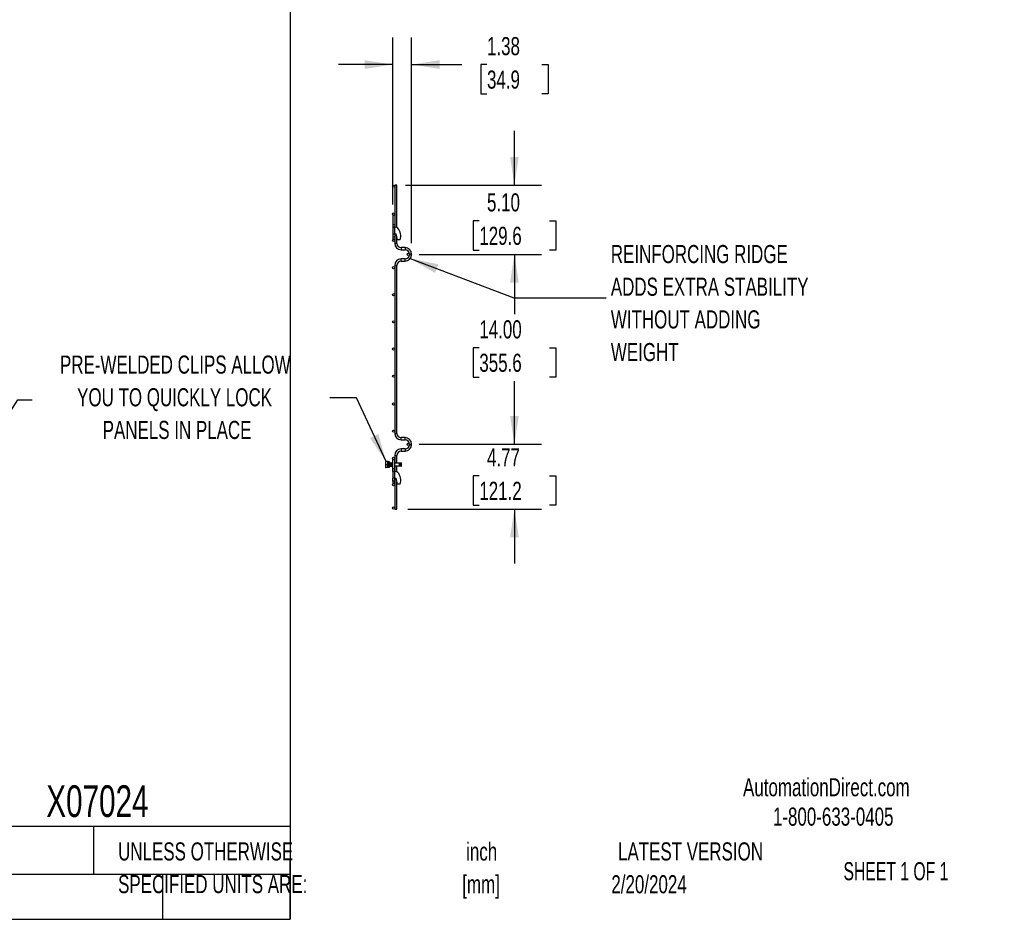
# Model space of a CAD drawing. Header units: inches. Extents: x 0.2 to 10.7, y 0.2 to 8.
# Tile 5 of 24: x 6.1 to 10.7, y 0.2 to 4.3. Entities that reach past the tile are written whole.
import ezdxf

# ---------------------------------------------------------------- set-up
doc = ezdxf.new("R2010")
doc.units = ezdxf.units.IN
doc.header["$MEASUREMENT"] = 0
doc.layers.add('DIMENSIONS', color=140, linetype='Continuous', lineweight=25)
doc.layers.add('TEXT', color=140, linetype='Continuous', lineweight=25)
doc.styles.add('SLDTEXTSTYLE0', font='TXT', dxfattribs={"width": 0.7})
doc.styles.add('SLDTEXTSTYLE1', font='TXT', dxfattribs={"width": 0.65})
doc.dimstyles.new('SLDDIMSTYLE1', dxfattribs={"dimtxt": 0.084961, "dimasz": 0.13, "dimexe": 0, "dimexo": 0.0625, "dimgap": 0.02124, "dimtad": 0, "dimtih": 1, "dimtoh": 1, "dimlfac": 16, "dimrnd": 1e-09, "dimzin": 12, "dimdsep": 46, "dimtxsty": 'SLDTEXTSTYLE0', "dimsah": 1, "dimcen": 0.09, "dimadec": 0, "dimazin": 3, "dimtfac": 1, "dimtmove": 0, "dimatfit": 0, "dimfxl": 0, "dimfrac": 2, "dimtolj": 1, "dimtzin": 12, "dimarcsym": 0})
doc.dimstyles.new('SLDDIMSTYLE2', dxfattribs={"dimtxt": 0.18, "dimasz": 0.13, "dimexe": 0, "dimexo": 0.0625, "dimgap": 0, "dimtad": 0, "dimtih": 1, "dimtoh": 1, "dimdec": 0, "dimrnd": 1e-09, "dimzin": 0, "dimdsep": 46, "dimtxsty": 'Standard', "dimsah": 1, "dimcen": 0.09, "dimadec": 0, "dimazin": 0, "dimtfac": 0.13, "dimtdec": 0, "dimtofl": 0, "dimtmove": 0, "dimatfit": 3, "dimfxl": 0, "dimfrac": 2, "dimtolj": 1, "dimtzin": 0, "dimarcsym": 0})
doc.dimstyles.new('SLDDIMSTYLE3', dxfattribs={"dimtxt": 0.084961, "dimasz": 0.13, "dimexe": 0, "dimexo": 0.0625, "dimgap": 0.02124, "dimtad": 0, "dimtih": 1, "dimtoh": 1, "dimlfac": 16, "dimrnd": 1e-09, "dimzin": 4, "dimdsep": 46, "dimtxsty": 'SLDTEXTSTYLE0', "dimsah": 1, "dimcen": 0.09, "dimadec": 0, "dimazin": 1, "dimtfac": 1, "dimtmove": 0, "dimatfit": 0, "dimfxl": 0, "dimfrac": 2, "dimtolj": 1, "dimtzin": 12, "dimarcsym": 0})
doc.dimstyles.new('SLDDIMSTYLE4', dxfattribs={"dimtxt": 0.084961, "dimasz": 0.13, "dimexe": 0, "dimexo": 0.0625, "dimgap": 0.02124, "dimtad": 0, "dimtih": 1, "dimtoh": 1, "dimlfac": 16, "dimrnd": 1e-09, "dimzin": 4, "dimdsep": 46, "dimtxsty": 'SLDTEXTSTYLE0', "dimsah": 1, "dimcen": 0.09, "dimadec": 0, "dimazin": 1, "dimtfac": 1, "dimtofl": 0, "dimtmove": 0, "dimatfit": 3, "dimfxl": 0, "dimfrac": 2, "dimtolj": 1, "dimtzin": 12, "dimarcsym": 0})

# ---------------------------------------------------------------- blocks, each defined once
blk = doc.blocks.new('SW_NOTE_0')
at = {"layer": 'DIMENSIONS', "color": 0, "char_height": 0.5, "attachment_point": 2, "style": 'SLDTEXTSTYLE0'}
for s, insert in [('PRE-WELDED CLIPS ALLOW', (4.508, 0.645)), ('YOU TO QUICKLY LOCK', (4.487, -0.258)), ('PANELS IN PLACE', (4.557, -1.161))]:
    blk.add_mtext(s, dxfattribs=dict(at, insert=insert))
blk = doc.blocks.new('PRE-WELDED')
at = {"layer": 'DIMENSIONS', "color": 140}
blk.add_blockref('SW_NOTE_0', (-0.265, 0.85), dxfattribs=at)
blk = doc.blocks.new('_D_5')
at = {"layer": 'DIMENSIONS'}
for p, q in [((7.8638, 3.4644), (7.8638, 4.2337)), ((7.9497, 3.2859), (7.9497, 4.2337)), ((7.8638, 4.1087), (7.6138, 4.1087)), ((7.9497, 4.1087), (8.1821, 4.1087)), ((8.2972, 4.1087), (8.2687, 4.1087)), ((8.2687, 4.1087), (8.2687, 3.9737)), ((8.5497, 4.1087), (8.5782, 4.1087)), ((8.5782, 4.1087), (8.5782, 3.9737)), ((8.2687, 3.9737), (8.2972, 3.9737)), ((8.5782, 3.9737), (8.5497, 3.9737))]:
    blk.add_line(p, q, dxfattribs=at)
for points in [[(7.8638, 4.1087), (7.7338, 4.1287), (7.7338, 4.0887)], [(7.9497, 4.1087), (8.0797, 4.0887), (8.0797, 4.1287)]]:
    blk.add_solid(points, dxfattribs=at)
at = {"layer": 'DIMENSIONS', "char_height": 0.08333, "attachment_point": 1, "style": 'SLDTEXTSTYLE0'}
for s, insert in [('1.38', (8.2972, 4.2352)), ('34.9', (8.2972, 4.0811))]:
    blk.add_mtext(s, dxfattribs=dict(at, insert=insert))
blk = doc.blocks.new('_D_6')
at = {"layer": 'DIMENSIONS'}
for p, q in [((8.4235, 3.5534), (8.4235, 3.8034)), ((7.9221, 3.5534), (8.5485, 3.5534)), ((8.2619, 3.3891), (8.2334, 3.3891)), ((8.2334, 3.3891), (8.2334, 3.2541)), ((8.585, 3.3891), (8.6136, 3.3891)), ((8.6136, 3.3891), (8.6136, 3.2541)), ((7.9847, 3.2346), (8.5485, 3.2346)), ((8.2334, 3.2541), (8.2619, 3.2541)), ((8.4235, 3.2346), (8.4235, 2.9846)), ((8.6136, 3.2541), (8.585, 3.2541))]:
    blk.add_line(p, q, dxfattribs=at)
for points in [[(8.4235, 3.5534), (8.4435, 3.6834), (8.4035, 3.6834)], [(8.4235, 3.2346), (8.4035, 3.1046), (8.4435, 3.1046)]]:
    blk.add_solid(points, dxfattribs=at)
at = {"layer": 'DIMENSIONS', "char_height": 0.08333, "attachment_point": 1, "style": 'SLDTEXTSTYLE0'}
for s, insert in [('5.10', (8.2972, 3.5156)), ('129.6', (8.2619, 3.3615))]:
    blk.add_mtext(s, dxfattribs=dict(at, insert=insert))
blk = doc.blocks.new('_D_7')
at = {"layer": 'DIMENSIONS'}
for p, q in [((7.9847, 3.2346), (8.5485, 3.2346)), ((8.4235, 3.2346), (8.4235, 2.9584)), ((8.2619, 2.8044), (8.2334, 2.8044)), ((8.2334, 2.8044), (8.2334, 2.6693)), ((8.585, 2.8044), (8.6136, 2.8044)), ((8.6136, 2.8044), (8.6136, 2.6693)), ((8.2334, 2.6693), (8.2619, 2.6693)), ((8.4235, 2.3596), (8.4235, 2.6503)), ((8.6136, 2.6693), (8.585, 2.6693)), ((7.9847, 2.3596), (8.5485, 2.3596))]:
    blk.add_line(p, q, dxfattribs=at)
for points in [[(8.4235, 3.2346), (8.4035, 3.1046), (8.4435, 3.1046)], [(8.4235, 2.3596), (8.4435, 2.4896), (8.4035, 2.4896)]]:
    blk.add_solid(points, dxfattribs=at)
at = {"layer": 'DIMENSIONS', "char_height": 0.08333, "attachment_point": 1, "style": 'SLDTEXTSTYLE0'}
for s, insert in [('14.00', (8.2619, 2.9308)), ('355.6', (8.2619, 2.7768))]:
    blk.add_mtext(s, dxfattribs=dict(at, insert=insert))
blk = doc.blocks.new('_D_8')
at = {"layer": 'DIMENSIONS'}
for p, q in [((8.4235, 2.3596), (8.4235, 2.6096)), ((7.9847, 2.3596), (8.5485, 2.3596)), ((8.2619, 2.2147), (8.2334, 2.2147)), ((8.2334, 2.2147), (8.2334, 2.0796)), ((8.585, 2.2147), (8.6136, 2.2147)), ((8.6136, 2.2147), (8.6136, 2.0796)), ((7.9321, 2.0613), (8.5485, 2.0613)), ((8.2334, 2.0796), (8.2619, 2.0796)), ((8.4235, 2.0613), (8.4235, 1.8113)), ((8.6136, 2.0796), (8.585, 2.0796))]:
    blk.add_line(p, q, dxfattribs=at)
for points in [[(8.4235, 2.3596), (8.4435, 2.4896), (8.4035, 2.4896)], [(8.4235, 2.0613), (8.4035, 1.9313), (8.4435, 1.9313)]]:
    blk.add_solid(points, dxfattribs=at)
at = {"layer": 'DIMENSIONS', "char_height": 0.08333, "attachment_point": 1, "style": 'SLDTEXTSTYLE0'}
for s, insert in [('4.77', (8.2972, 2.3411)), ('121.2', (8.2619, 2.1871))]:
    blk.add_mtext(s, dxfattribs=dict(at, insert=insert))

msp = doc.modelspace()

# ---------------------------------------------------------------- linework, layer by layer
for p, q in [((7.87214, 3.55344), (7.87214, 3.41438)), ((7.88214, 3.55344), (7.87214, 3.55344)), ((7.88214, 3.35842), (7.88214, 3.55344)), ((7.86376, 3.41438), (7.86376, 3.37219)), ((7.86376, 3.41438), (7.87214, 3.41438)), ((7.87214, 3.41438), (7.87214, 3.37219)), ((7.86376, 3.37219), (7.87214, 3.37219)), ((7.86376, 3.37219), (7.86376, 3.35969)), ((7.87214, 3.35969), (7.86376, 3.35969)), ((7.86376, 3.35969), (7.86376, 3.32844)), ((7.87214, 3.37219), (7.87214, 3.35986)), ((7.87214, 3.35969), (7.87595, 3.35969)), ((7.87214, 3.32844), (7.87214, 3.35969)), ((7.86376, 3.32844), (7.87214, 3.32844)), ((7.86376, 3.32844), (7.86376, 3.31482)), ((7.86376, 3.31482), (7.87214, 3.31482)), ((7.86376, 3.31482), (7.86376, 3.30407)), ((7.87214, 3.32844), (7.87907, 3.32844)), ((7.87214, 3.32844), (7.87214, 3.31482)), ((7.87214, 3.31482), (7.87214, 3.30407)), ((7.88563, 3.30107), (7.87907, 3.32844)), ((7.88214, 3.28513), (7.88214, 3.31566)), ((7.86376, 3.30407), (7.87214, 3.30407)), ((7.87214, 3.30407), (7.87214, 3.28513)), ((7.88214, 3.28513), (7.87214, 3.28513)), ((7.89751, 3.30107), (7.88563, 3.30107)), ((7.92017, 3.26548), (7.90179, 3.26548)), ((7.90179, 3.26548), (7.90179, 3.25548)), ((7.92017, 3.26548), (7.92017, 3.25548)), ((7.90179, 3.25548), (7.92017, 3.25548)), ((7.9397, 3.23594), (7.9397, 3.23276)), ((7.9497, 3.23594), (7.9397, 3.23594)), ((7.9497, 3.23276), (7.9397, 3.23276)), ((7.9497, 3.23276), (7.9497, 3.23594)), ((7.87214, 3.18357), (7.87214, 2.41013)), ((7.88214, 3.18357), (7.87214, 3.18357)), ((7.88214, 2.41013), (7.88214, 3.18357)), ((7.92017, 3.21323), (7.90179, 3.21323)), ((7.90179, 3.20323), (7.90179, 3.21323)), ((7.90179, 3.20323), (7.92017, 3.20323)), ((7.92017, 3.20323), (7.92017, 3.21323)), ((7.87214, 2.41013), (7.88214, 2.41013)), ((7.92017, 2.39048), (7.90179, 2.39048)), ((7.90179, 2.38048), (7.90179, 2.39048)), ((7.90179, 2.38048), (7.92017, 2.38048)), ((7.92017, 2.38048), (7.92017, 2.39048)), ((7.9397, 2.36094), (7.9397, 2.35776)), ((7.9397, 2.36094), (7.9497, 2.36094)), ((7.9397, 2.35776), (7.9497, 2.35776)), ((7.9497, 2.35776), (7.9497, 2.36094)), ((7.92017, 2.33823), (7.90179, 2.33823)), ((7.90179, 2.33823), (7.90179, 2.33323)), ((7.90179, 2.33323), (7.90179, 2.32823)), ((7.90179, 2.32823), (7.92017, 2.32823)), ((7.92017, 2.33823), (7.92017, 2.32823)), ((7.83112, 2.27993), (7.83056, 2.27894)), ((7.83056, 2.27894), (7.83056, 2.25357)), ((7.83234, 2.27993), (7.83121, 2.27993)), ((7.84032, 2.27993), (7.83234, 2.27993)), ((7.84032, 2.26626), (7.84032, 2.27993)), ((7.84189, 2.27993), (7.84032, 2.27993)), ((7.84197, 2.27212), (7.84114, 2.27212)), ((7.84189, 2.27212), (7.84189, 2.27993)), ((7.84196, 2.27233), (7.84189, 2.27303)), ((7.84415, 2.27844), (7.84347, 2.27844)), ((7.8479, 2.27844), (7.84415, 2.27844)), ((7.84822, 2.27212), (7.84739, 2.27212)), ((7.84801, 2.27353), (7.84796, 2.27379)), ((7.85135, 2.27212), (7.85051, 2.27212)), ((7.85447, 2.27212), (7.85364, 2.27212)), ((7.8576, 2.27212), (7.85676, 2.27212)), ((7.85903, 2.2736), (7.85889, 2.27384)), ((7.86376, 2.27352), (7.86358, 2.27383)), ((7.86376, 2.24719), (7.86376, 2.28938)), ((7.86376, 2.28938), (7.87157, 2.28938)), ((7.87157, 2.28938), (7.87157, 2.24719)), ((7.89459, 2.27212), (7.87157, 2.27212)), ((7.87214, 2.30857), (7.87214, 2.27212)), ((7.87214, 2.30857), (7.88214, 2.30857)), ((7.88214, 2.27212), (7.88214, 2.30857)), ((7.89459, 2.26626), (7.89459, 2.27212)), ((7.90246, 2.27376), (7.89543, 2.27221)), ((7.89543, 2.27221), (7.89543, 2.26031)), ((7.90275, 2.27246), (7.90246, 2.27376)), ((7.90246, 2.25876), (7.90246, 2.27376)), ((7.90403, 2.27376), (7.90254, 2.27343)), ((7.90275, 2.26626), (7.90275, 2.27246)), ((7.90431, 2.27246), (7.90403, 2.27376)), ((7.90403, 2.25876), (7.90403, 2.27376)), ((7.90431, 2.26626), (7.90431, 2.27246)), ((7.83056, 2.25357), (7.83112, 2.25259)), ((7.83234, 2.26626), (7.84032, 2.26626)), ((7.84032, 2.25259), (7.83234, 2.25259)), ((7.84032, 2.25259), (7.84032, 2.26626)), ((7.84032, 2.2604), (7.84038, 2.2604)), ((7.84189, 2.25259), (7.84032, 2.25259)), ((7.84189, 2.25259), (7.84189, 2.259)), ((7.84267, 2.2604), (7.8435, 2.2604)), ((7.84743, 2.26626), (7.84368, 2.26626)), ((7.84368, 2.26626), (7.84368, 2.26626)), ((7.84368, 2.26626), (7.84743, 2.26626)), ((7.84441, 2.25407), (7.84508, 2.25407)), ((7.84483, 2.25869), (7.84489, 2.25879)), ((7.84508, 2.25407), (7.84883, 2.25407)), ((7.84554, 2.26577), (7.84554, 2.26549)), ((7.84554, 2.26577), (7.84929, 2.26577)), ((7.84929, 2.26549), (7.84554, 2.26549)), ((7.84743, 2.26626), (7.84743, 2.26626)), ((7.84868, 2.25956), (7.8492, 2.25867)), ((7.84892, 2.2604), (7.84975, 2.2604)), ((7.84929, 2.26577), (7.84929, 2.26549)), ((7.85204, 2.2604), (7.85288, 2.2604)), ((7.85517, 2.2604), (7.856, 2.2604)), ((7.85829, 2.2604), (7.8588, 2.2604)), ((7.8588, 2.26409), (7.8588, 2.25998)), ((7.85889, 2.25868), (7.85909, 2.25903)), ((7.86356, 2.25865), (7.86376, 2.259)), ((7.87157, 2.24719), (7.86376, 2.24719)), ((7.86376, 2.23469), (7.86376, 2.24719)), ((7.87214, 2.23469), (7.86376, 2.23469)), ((7.86376, 2.23469), (7.86376, 2.20344)), ((7.87157, 2.2604), (7.89459, 2.2604)), ((7.87157, 2.24719), (7.87157, 2.23469)), ((7.87214, 2.2604), (7.87214, 2.23469)), ((7.87214, 2.23469), (7.87595, 2.23469)), ((7.87214, 2.20344), (7.87214, 2.23469)), ((7.88214, 2.23342), (7.88214, 2.2604)), ((7.89459, 2.2604), (7.89459, 2.26626)), ((7.89543, 2.26031), (7.90246, 2.25876)), ((7.90246, 2.25876), (7.90275, 2.26005)), ((7.90254, 2.25909), (7.90403, 2.25876)), ((7.90275, 2.26005), (7.90275, 2.26626)), ((7.90403, 2.25876), (7.90431, 2.26005)), ((7.90431, 2.26005), (7.90431, 2.26626)), ((7.87214, 2.20344), (7.86376, 2.20344)), ((7.86376, 2.18982), (7.86376, 2.20344)), ((7.87157, 2.18982), (7.86376, 2.18982)), ((7.86376, 2.18982), (7.86376, 2.17907)), ((7.87157, 2.17907), (7.86376, 2.17907)), ((7.87157, 2.20344), (7.87157, 2.18982)), ((7.87157, 2.18982), (7.87157, 2.17907)), ((7.87214, 2.20344), (7.87214, 2.06126)), ((7.87214, 2.20344), (7.87907, 2.20344)), ((7.88563, 2.17607), (7.87907, 2.20344)), ((7.88214, 2.06126), (7.88214, 2.19066)), ((7.89751, 2.17607), (7.88563, 2.17607)), ((7.87214, 2.06126), (7.88214, 2.06126))]:
    msp.add_line(p, q)
for centre in [(7.86714, 3.54844), (7.86714, 3.42032), (7.86714, 3.29844), (7.9347, 3.23458), (7.86714, 3.17344), (7.86714, 3.04844), (7.86714, 2.92344), (7.86714, 2.79844), (7.86714, 2.67344), (7.86714, 2.54532), (7.86714, 2.42032), (7.9347, 2.35958), (7.86714, 2.29532), (7.86714, 2.17344), (7.86714, 2.06626)]:
    msp.add_circle(centre, 0.005)
for centre, radius, start, end in [((7.87595, 3.34407), 0.01563, 45.94832, 90), ((7.84657, 3.31919), 0.05406, 340.41164, 41.90027), ((7.90179, 3.28513), 0.02966, 180, 270), ((7.90179, 3.28513), 0.01966, 180, 270), ((7.92017, 3.23594), 0.02953, 0, 90), ((7.92017, 3.23594), 0.01953, 0, 90), ((7.92017, 3.23276), 0.02953, 270, 0), ((7.92017, 3.23276), 0.01953, 270, 0), ((7.90179, 3.18357), 0.02966, 90, 180), ((7.90179, 3.18357), 0.01966, 90, 180), ((7.90179, 2.41013), 0.02966, 180, 270), ((7.90179, 2.41013), 0.01966, 180, 270), ((7.92017, 2.36094), 0.02953, 0, 90), ((7.92017, 2.36094), 0.01953, 0, 90), ((7.92017, 2.35776), 0.02953, 270, 0), ((7.92017, 2.35776), 0.01953, 270, 0), ((7.90179, 2.30857), 0.02966, 90, 180), ((7.90179, 2.30857), 0.01966, 90, 180), ((7.86501, 2.27185), 0.00625, 101.53696, 162.39155), ((7.89459, 2.27602), 0.00391, 270, 282.41729), ((7.86501, 2.26066), 0.00625, 186.30355, 258.46304), ((7.87595, 2.21907), 0.01562, 45.94832, 90), ((7.84657, 2.19419), 0.05406, 340.41164, 41.90027), ((7.89459, 2.25649), 0.00391, 77.58271, 90)]:
    msp.add_arc(centre, radius, start, end)
for points, knots in [([(7.83234, 2.26626), (7.8316, 2.26849), (7.83113, 2.27076), (7.83112, 2.27366), (7.83115, 2.27424), (7.83126, 2.2754), (7.83135, 2.27597), (7.83167, 2.27768), (7.83197, 2.27881), (7.83234, 2.27993)], [0, 0, 0, 0, 0.5, 0.5, 0.625, 0.625, 0.75, 0.75, 1, 1, 1, 1]), ([(7.84165, 2.25885), (7.8416, 2.25883), (7.84147, 2.25877), (7.84126, 2.26069), (7.84101, 2.26394), (7.84078, 2.26769), (7.84054, 2.27106), (7.8404, 2.27238), (7.84032, 2.27303)], [0, 0, 0, 0, 0.1098005, 0.2943879, 0.4789752, 0.661964, 0.8322435, 1, 1, 1, 1]), ([(7.84143, 2.25885), (7.84138, 2.25883), (7.84126, 2.25877), (7.84104, 2.2607), (7.84079, 2.26393), (7.84056, 2.26777), (7.8404, 2.26987), (7.84032, 2.27089)], [0, 0, 0, 0, 0.1323526, 0.3534497, 0.5745469, 0.7937293, 1, 1, 1, 1]), ([(7.84118, 2.27205), (7.841, 2.27235), (7.84073, 2.27282), (7.84045, 2.27329), (7.84035, 2.27347)], [0, 0, 0, 0, 0.6266845, 1, 1, 1, 1]), ([(7.84117, 2.27204), (7.84123, 2.2719), (7.84134, 2.27162), (7.8415, 2.27041), (7.84167, 2.26877), (7.8418, 2.26728), (7.84192, 2.26578), (7.84205, 2.26427), (7.84223, 2.26251), (7.84239, 2.2612), (7.84254, 2.26046), (7.84263, 2.26047), (7.84267, 2.26047)], [0, 0, 0, 0, 0.1065099, 0.2193295, 0.3321039, 0.4448794, 0.4766071, 0.5893365, 0.7021046, 0.8149222, 0.9276935, 1, 1, 1, 1]), ([(7.84294, 2.27384), (7.84277, 2.27354), (7.84243, 2.27295), (7.84208, 2.27235), (7.84191, 2.27206)], [0, 0, 0, 0, 0.5004388, 1, 1, 1, 1]), ([(7.84232, 2.27277), (7.84229, 2.27283), (7.84215, 2.27306), (7.84202, 2.27329), (7.84191, 2.27347)], [0, 0, 0, 0, 0.243973, 1, 1, 1, 1]), ([(7.84197, 2.27204), (7.84199, 2.27206), (7.84207, 2.27214), (7.84221, 2.27158), (7.84237, 2.27043), (7.84254, 2.26876), (7.84267, 2.26729), (7.84279, 2.26578), (7.84292, 2.26428), (7.8431, 2.26251), (7.84326, 2.26122), (7.84339, 2.26053), (7.84346, 2.26052), (7.84347, 2.26051)], [0, 0, 0, 0, 0.0404934, 0.15317004, 0.26589481, 0.37857432, 0.49125504, 0.52295601, 0.63559064, 0.74826387, 0.86098655, 0.97366299, 1, 1, 1, 1]), ([(7.84371, 2.26733), (7.84363, 2.26845), (7.84347, 2.27079), (7.84324, 2.27316), (7.84306, 2.27419), (7.84296, 2.27376), (7.84294, 2.27368)], [0, 0, 0, 0, 0.2907269, 0.6083216, 0.9286909, 1, 1, 1, 1]), ([(7.84376, 2.26958), (7.84374, 2.2699), (7.84364, 2.27139), (7.84346, 2.27331), (7.84329, 2.27369), (7.84321, 2.27388)], [0, 0, 0, 0, 0.1168366, 0.5564978, 1, 1, 1, 1]), ([(7.84385, 2.27283), (7.84383, 2.27286), (7.84363, 2.2732), (7.84344, 2.27353), (7.84327, 2.27383)], [0, 0, 0, 0, 0.1102655, 1, 1, 1, 1]), ([(7.84415, 2.27844), (7.84413, 2.27844), (7.84411, 2.27837), (7.84407, 2.27806), (7.84405, 2.27783), (7.84399, 2.2769), (7.84395, 2.27598), (7.8439, 2.27432), (7.84388, 2.27371), (7.84384, 2.27238), (7.84382, 2.27167), (7.84376, 2.26943), (7.84372, 2.26781), (7.84368, 2.26626)], [0, 0, 0, 0, 0.125, 0.125, 0.25, 0.25, 0.5, 0.5, 0.625, 0.625, 0.75, 0.75, 1, 1, 1, 1]), ([(7.84743, 2.27205), (7.84725, 2.27235), (7.84691, 2.27294), (7.84656, 2.27353), (7.84639, 2.27383)], [0, 0, 0, 0, 0.4996955, 1, 1, 1, 1]), ([(7.84743, 2.26626), (7.84746, 2.26763), (7.84753, 2.27037), (7.84763, 2.27402), (7.84773, 2.27679), (7.84782, 2.27819), (7.84791, 2.27859), (7.848, 2.27799), (7.8481, 2.27592), (7.84817, 2.27379), (7.84821, 2.27232), (7.84822, 2.27212)], [0, 0, 0, 0, 0.1279649, 0.2559332, 0.3839059, 0.5118744, 0.5958841, 0.72385, 0.8518191, 0.9797913, 1, 1, 1, 1]), ([(7.84743, 2.26626), (7.84746, 2.26706), (7.84752, 2.26873), (7.84762, 2.27104), (7.84772, 2.27288), (7.84782, 2.27387), (7.8479, 2.27418), (7.84799, 2.27378), (7.84807, 2.27303), (7.8481, 2.27225), (7.84811, 2.27212)], [0, 0, 0, 0, 0.134554, 0.2823174, 0.4300972, 0.577863, 0.687878, 0.8224319, 0.9701978, 1, 1, 1, 1]), ([(7.84763, 2.27117), (7.84767, 2.27091), (7.84777, 2.2703), (7.84792, 2.26875), (7.84805, 2.26729), (7.84813, 2.26627), (7.84816, 2.26593), (7.84818, 2.26577)], [0, 0, 0, 0, 0.2181379, 0.5267552, 0.8353758, 0.9222014, 1, 1, 1, 1]), ([(7.8492, 2.27384), (7.84902, 2.27355), (7.84868, 2.27295), (7.84833, 2.27236), (7.84816, 2.27206)], [0, 0, 0, 0, 0.500394, 1, 1, 1, 1]), ([(7.84822, 2.27204), (7.84824, 2.27206), (7.84832, 2.27214), (7.84846, 2.27158), (7.84862, 2.27043), (7.84879, 2.26876), (7.84892, 2.26729), (7.84901, 2.26622), (7.84904, 2.26583), (7.84906, 2.26562)], [0, 0, 0, 0, 0.0723261, 0.2735802, 0.4749202, 0.6761794, 0.8774408, 0.9340626, 1, 1, 1, 1]), ([(7.85081, 2.25863), (7.85072, 2.25881), (7.85056, 2.25917), (7.85032, 2.26187), (7.85007, 2.26547), (7.84983, 2.26931), (7.84959, 2.27232), (7.84939, 2.27391), (7.84928, 2.27372), (7.84925, 2.27367)], [0, 0, 0, 0, 0.156768, 0.3121783, 0.4696929, 0.6255603, 0.7814276, 0.9389423, 1, 1, 1, 1]), ([(7.85108, 2.25883), (7.85106, 2.25875), (7.85096, 2.25833), (7.85078, 2.25935), (7.85054, 2.26182), (7.85029, 2.26548), (7.85005, 2.26931), (7.84981, 2.27232), (7.8496, 2.27391), (7.84949, 2.27372), (7.84946, 2.27367)], [0, 0, 0, 0, 0.0329949, 0.1845007, 0.3346944, 0.4869218, 0.6375572, 0.7881926, 0.94042, 1, 1, 1, 1]), ([(7.85055, 2.27206), (7.85037, 2.27236), (7.85003, 2.27295), (7.84968, 2.27354), (7.84951, 2.27384)], [0, 0, 0, 0, 0.4996675, 1, 1, 1, 1]), ([(7.85076, 2.27384), (7.85059, 2.27355), (7.85038, 2.27319), (7.85017, 2.27283), (7.85013, 2.27277)], [0, 0, 0, 0, 0.8305451, 1, 1, 1, 1]), ([(7.85054, 2.27206), (7.8506, 2.27192), (7.85071, 2.27163), (7.85088, 2.27041), (7.85104, 2.26877), (7.85118, 2.26728), (7.8513, 2.26578), (7.85143, 2.26427), (7.8516, 2.26251), (7.85176, 2.2612), (7.85192, 2.26046), (7.85201, 2.26047), (7.85204, 2.26047)], [0, 0, 0, 0, 0.1097611, 0.2221702, 0.3345342, 0.4468994, 0.4785116, 0.5908309, 0.7031886, 0.8155956, 0.9279566, 1, 1, 1, 1]), ([(7.85115, 2.27212), (7.85115, 2.27213), (7.85107, 2.27314), (7.85095, 2.27388), (7.85084, 2.27371), (7.85081, 2.27367)], [0, 0, 0, 0, 0.0063958, 0.7224388, 1, 1, 1, 1]), ([(7.85137, 2.27214), (7.85137, 2.27214), (7.85129, 2.27314), (7.85117, 2.27389), (7.85105, 2.27371), (7.85102, 2.27367)], [0, 0, 0, 0, 0.0007889, 0.7189285, 1, 1, 1, 1]), ([(7.8517, 2.27277), (7.85166, 2.27283), (7.85145, 2.27319), (7.85125, 2.27354), (7.85107, 2.27384)], [0, 0, 0, 0, 0.1678232, 1, 1, 1, 1]), ([(7.85232, 2.27384), (7.85215, 2.27354), (7.8518, 2.27295), (7.85146, 2.27236), (7.85128, 2.27206)], [0, 0, 0, 0, 0.5003571, 1, 1, 1, 1]), ([(7.85135, 2.27204), (7.85137, 2.27206), (7.85144, 2.27214), (7.85158, 2.27158), (7.85175, 2.27043), (7.85191, 2.26876), (7.85205, 2.26729), (7.85217, 2.26578), (7.8523, 2.26428), (7.85247, 2.26251), (7.85263, 2.26122), (7.85277, 2.26053), (7.85283, 2.26052), (7.85285, 2.26051)], [0, 0, 0, 0, 0.04046155, 0.15304959, 0.26568572, 0.37827662, 0.49086873, 0.52254477, 0.63509083, 0.74767546, 0.8603095, 0.97289733, 1, 1, 1, 1]), ([(7.85393, 2.25877), (7.85387, 2.25883), (7.85372, 2.25896), (7.8535, 2.26126), (7.85324, 2.26469), (7.85301, 2.26858), (7.85276, 2.27182), (7.85255, 2.27374), (7.85242, 2.27369), (7.85237, 2.27367)], [0, 0, 0, 0, 0.1254809, 0.2811622, 0.4384889, 0.5937137, 0.7502945, 0.9068754, 1, 1, 1, 1]), ([(7.85415, 2.25878), (7.85408, 2.25883), (7.85394, 2.25896), (7.85371, 2.26126), (7.85346, 2.26469), (7.85322, 2.26858), (7.85298, 2.27182), (7.85276, 2.27374), (7.85263, 2.27369), (7.85259, 2.27367)], [0, 0, 0, 0, 0.1248867, 0.2805686, 0.4378958, 0.5931212, 0.7497026, 0.9062841, 1, 1, 1, 1]), ([(7.85367, 2.27206), (7.8535, 2.27236), (7.85315, 2.27295), (7.85281, 2.27355), (7.85264, 2.27384)], [0, 0, 0, 0, 0.4996079, 1, 1, 1, 1]), ([(7.85388, 2.27384), (7.85371, 2.27354), (7.8535, 2.27319), (7.85329, 2.27283), (7.85326, 2.27277)], [0, 0, 0, 0, 0.8309032, 1, 1, 1, 1]), ([(7.85367, 2.27206), (7.85372, 2.27192), (7.85384, 2.27163), (7.854, 2.27041), (7.85417, 2.26877), (7.8543, 2.26728), (7.85442, 2.26578), (7.85455, 2.26427), (7.85473, 2.26251), (7.85489, 2.2612), (7.85504, 2.26046), (7.85513, 2.26047), (7.85517, 2.26047)], [0, 0, 0, 0, 0.1099599, 0.2223439, 0.3346828, 0.4470229, 0.4786281, 0.5909222, 0.7032549, 0.8156368, 0.9279727, 1, 1, 1, 1]), ([(7.85426, 2.27212), (7.8542, 2.27272), (7.85409, 2.27379), (7.85398, 2.2737), (7.85393, 2.27367)], [0, 0, 0, 0, 0.5593137, 1, 1, 1, 1]), ([(7.85445, 2.27233), (7.8544, 2.27284), (7.8543, 2.27381), (7.8542, 2.27371), (7.85415, 2.27367)], [0, 0, 0, 0, 0.5170949, 1, 1, 1, 1]), ([(7.85482, 2.27277), (7.85479, 2.27283), (7.85458, 2.27319), (7.85437, 2.27355), (7.8542, 2.27384)], [0, 0, 0, 0, 0.1693312, 1, 1, 1, 1]), ([(7.85544, 2.27384), (7.85527, 2.27354), (7.85493, 2.27295), (7.85458, 2.27236), (7.85441, 2.27206)], [0, 0, 0, 0, 0.5003165, 1, 1, 1, 1]), ([(7.85447, 2.27204), (7.85449, 2.27206), (7.85457, 2.27214), (7.85471, 2.27158), (7.85487, 2.27043), (7.85504, 2.26876), (7.85517, 2.26729), (7.85529, 2.26578), (7.85542, 2.26428), (7.8556, 2.26251), (7.85576, 2.26122), (7.85589, 2.26053), (7.85596, 2.26052), (7.85597, 2.26051)], [0, 0, 0, 0, 0.0405239, 0.15328542, 0.26609511, 0.37885949, 0.49162509, 0.52334994, 0.63606942, 0.74882753, 0.86163512, 0.97439643, 1, 1, 1, 1]), ([(7.857, 2.25889), (7.85697, 2.25889), (7.85686, 2.25888), (7.85667, 2.26072), (7.85642, 2.26393), (7.85618, 2.26782), (7.85593, 2.27126), (7.85571, 2.27355), (7.85556, 2.27368), (7.8555, 2.27374)], [0, 0, 0, 0, 0.0591346, 0.221718, 0.3843014, 0.5454767, 0.7088345, 0.8704838, 1, 1, 1, 1]), ([(7.85727, 2.25885), (7.85722, 2.25883), (7.8571, 2.25877), (7.85688, 2.26069), (7.85664, 2.26394), (7.8564, 2.26782), (7.85615, 2.27126), (7.85592, 2.27356), (7.85578, 2.27368), (7.85571, 2.27374)], [0, 0, 0, 0, 0.0928018, 0.2494646, 0.4061275, 0.5614335, 0.7188425, 0.8746052, 1, 1, 1, 1]), ([(7.8568, 2.27206), (7.85663, 2.27236), (7.85628, 2.27295), (7.85593, 2.27354), (7.85576, 2.27384)], [0, 0, 0, 0, 0.4995678, 1, 1, 1, 1]), ([(7.857, 2.27384), (7.85683, 2.27354), (7.85663, 2.27318), (7.85642, 2.27283), (7.85638, 2.27277)], [0, 0, 0, 0, 0.8332065, 1, 1, 1, 1]), ([(7.85679, 2.27206), (7.85685, 2.27192), (7.85696, 2.27163), (7.85713, 2.27041), (7.85729, 2.26877), (7.85743, 2.26728), (7.85755, 2.26578), (7.85768, 2.26427), (7.85785, 2.26251), (7.85801, 2.2612), (7.85817, 2.26046), (7.85826, 2.26047), (7.85829, 2.26047)], [0, 0, 0, 0, 0.1092174, 0.2216952, 0.3341278, 0.4465616, 0.4781931, 0.590581, 0.7030073, 0.815483, 0.9279126, 1, 1, 1, 1]), ([(7.85741, 2.27185), (7.85736, 2.27241), (7.85724, 2.27367), (7.85712, 2.27371), (7.85706, 2.27374)], [0, 0, 0, 0, 0.4524057, 1, 1, 1, 1]), ([(7.8576, 2.27212), (7.85756, 2.27257), (7.85745, 2.2737), (7.85734, 2.27373), (7.85727, 2.27374)], [0, 0, 0, 0, 0.4011774, 1, 1, 1, 1]), ([(7.85795, 2.27277), (7.85791, 2.27283), (7.8577, 2.27319), (7.8575, 2.27354), (7.85732, 2.27384)], [0, 0, 0, 0, 0.1673647, 1, 1, 1, 1]), ([(7.85856, 2.27383), (7.85839, 2.27353), (7.85805, 2.27294), (7.8577, 2.27235), (7.85753, 2.27205)], [0, 0, 0, 0, 0.5002974, 1, 1, 1, 1]), ([(7.8576, 2.27204), (7.85762, 2.27206), (7.85769, 2.27214), (7.85783, 2.27158), (7.858, 2.27043), (7.85816, 2.26876), (7.8583, 2.26729), (7.85842, 2.26578), (7.85855, 2.26428), (7.85872, 2.26251), (7.85888, 2.26122), (7.85901, 2.26054), (7.85908, 2.26052), (7.85909, 2.26052)], [0, 0, 0, 0, 0.0406137, 0.153625, 0.2666845, 0.3796987, 0.4927141, 0.5245092, 0.6374783, 0.7504862, 0.8635437, 0.9765548, 1, 1, 1, 1]), ([(7.8591, 2.27055), (7.85902, 2.27144), (7.85886, 2.27323), (7.85868, 2.27419), (7.85858, 2.27375), (7.85856, 2.27366)], [0, 0, 0, 0, 0.439432, 0.8908152, 1, 1, 1, 1]), ([(7.85913, 2.27247), (7.85911, 2.27265), (7.85902, 2.2737), (7.85892, 2.2738), (7.85884, 2.27388)], [0, 0, 0, 0, 0.1690674, 1, 1, 1, 1]), ([(7.86375, 2.27296), (7.86369, 2.27342), (7.86361, 2.27401), (7.86354, 2.27379), (7.86352, 2.27374)], [0, 0, 0, 0, 0.7848471, 1, 1, 1, 1]), ([(7.86364, 2.27212), (7.86363, 2.27229), (7.86359, 2.27275), (7.86356, 2.27287), (7.86353, 2.27294)], [0, 0, 0, 0, 0.37806, 1, 1, 1, 1]), ([(7.83121, 2.25259), (7.83118, 2.25259), (7.83077, 2.25259), (7.83159, 2.25259), (7.83234, 2.25259)], [0, 0, 0, 0, 0.067898, 1, 1, 1, 1]), ([(7.83234, 2.25259), (7.8316, 2.25482), (7.83113, 2.25708), (7.83112, 2.25999), (7.83115, 2.26057), (7.83126, 2.26173), (7.83135, 2.2623), (7.83167, 2.26401), (7.83197, 2.26514), (7.83234, 2.26626)], [0, 0, 0, 0, 0.5, 0.5, 0.625, 0.625, 0.75, 0.75, 1, 1, 1, 1]), ([(7.84034, 2.26046), (7.84052, 2.26016), (7.84086, 2.25957), (7.84121, 2.25897), (7.84138, 2.25868)], [0, 0, 0, 0, 0.499559, 1, 1, 1, 1]), ([(7.84171, 2.25869), (7.84188, 2.25898), (7.84221, 2.25955), (7.84254, 2.26012), (7.8427, 2.2604)], [0, 0, 0, 0, 0.5198638, 1, 1, 1, 1]), ([(7.84232, 2.25974), (7.84236, 2.25969), (7.84256, 2.25933), (7.84277, 2.25897), (7.84294, 2.25868)], [0, 0, 0, 0, 0.165352, 1, 1, 1, 1]), ([(7.84299, 2.25885), (7.84295, 2.2588), (7.84285, 2.25871), (7.84275, 2.25968), (7.84269, 2.26018)], [0, 0, 0, 0, 0.48286386, 1, 1, 1, 1]), ([(7.84321, 2.25885), (7.84316, 2.25881), (7.84305, 2.25872), (7.84294, 2.2598), (7.84288, 2.2604)], [0, 0, 0, 0, 0.4407298, 1, 1, 1, 1]), ([(7.84327, 2.25869), (7.84344, 2.25898), (7.84365, 2.25934), (7.84385, 2.25969), (7.84388, 2.25974)], [0, 0, 0, 0, 0.8407633, 1, 1, 1, 1]), ([(7.84347, 2.26045), (7.84364, 2.26016), (7.84399, 2.25956), (7.84433, 2.25897), (7.84451, 2.25867)], [0, 0, 0, 0, 0.4995673, 1, 1, 1, 1]), ([(7.84456, 2.25885), (7.84453, 2.25879), (7.84441, 2.2586), (7.84421, 2.26019), (7.84399, 2.26299), (7.84384, 2.26525), (7.84378, 2.26626)], [0, 0, 0, 0, 0.1238011, 0.4389763, 0.7508554, 1, 1, 1, 1]), ([(7.84477, 2.25885), (7.84474, 2.25879), (7.84463, 2.2586), (7.84443, 2.26019), (7.8442, 2.26299), (7.84406, 2.26525), (7.84399, 2.26626)], [0, 0, 0, 0, 0.1227625, 0.4383113, 0.75056006, 1, 1, 1, 1]), ([(7.84432, 2.2589), (7.84434, 2.25875), (7.84437, 2.25847), (7.84442, 2.2584), (7.84445, 2.2586), (7.84448, 2.25872)], [0, 0, 0, 0, 0.3144393, 0.5642204, 1, 1, 1, 1]), ([(7.84554, 2.26549), (7.8455, 2.26413), (7.84544, 2.26141), (7.84533, 2.2579), (7.84524, 2.25533), (7.84515, 2.25423), (7.84507, 2.25396), (7.84499, 2.25456), (7.84489, 2.25629), (7.84484, 2.25813), (7.84481, 2.25889)], [0, 0, 0, 0, 0.1393856, 0.2787747, 0.4181687, 0.5575582, 0.6231117, 0.7624985, 0.9018881, 1, 1, 1, 1]), ([(7.845, 2.2589), (7.84501, 2.25875), (7.84504, 2.25847), (7.8451, 2.25841), (7.84518, 2.2587), (7.84528, 2.2599), (7.84538, 2.26184), (7.84547, 2.26392), (7.84552, 2.26528), (7.84554, 2.26577)], [0, 0, 0, 0, 0.09317074, 0.16718278, 0.33686121, 0.52320609, 0.70955861, 0.89589853, 1, 1, 1, 1]), ([(7.84501, 2.26626), (7.84501, 2.26626), (7.84503, 2.26601), (7.84505, 2.26577), (7.84507, 2.26553)], [0, 0, 0, 0, 0.0000471, 1, 1, 1, 1]), ([(7.84588, 2.26626), (7.84588, 2.26626), (7.8459, 2.26609), (7.84591, 2.26593), (7.84592, 2.26577)], [0, 0, 0, 0, 0.0000702, 1, 1, 1, 1]), ([(7.84693, 2.26582), (7.84692, 2.26597), (7.84691, 2.26611), (7.8469, 2.26626), (7.8469, 2.26626)], [0, 0, 0, 0, 0.9999195, 1, 1, 1, 1]), ([(7.84715, 2.26583), (7.84714, 2.26597), (7.84713, 2.26611), (7.84712, 2.26626), (7.84712, 2.26626)], [0, 0, 0, 0, 0.99991921, 1, 1, 1, 1]), ([(7.84865, 2.26004), (7.84866, 2.25976), (7.8487, 2.25919), (7.84873, 2.259), (7.84875, 2.2589)], [0, 0, 0, 0, 0.4856429, 1, 1, 1, 1]), ([(7.84883, 2.25407), (7.84887, 2.25407), (7.84891, 2.25436), (7.84897, 2.25522), (7.84899, 2.25557), (7.84902, 2.25639), (7.84904, 2.25686), (7.8491, 2.2584), (7.84913, 2.25967), (7.84921, 2.26247), (7.84925, 2.264), (7.84929, 2.26549)], [0, 0, 0, 0, 0.25, 0.25, 0.375, 0.375, 0.5, 0.5, 0.75, 0.75, 1, 1, 1, 1]), ([(7.84925, 2.25877), (7.84923, 2.25872), (7.84919, 2.25856), (7.84914, 2.25889), (7.84911, 2.25909)], [0, 0, 0, 0, 0.3618138, 1, 1, 1, 1]), ([(7.84952, 2.2589), (7.84948, 2.2588), (7.84937, 2.25844), (7.84923, 2.25913), (7.84914, 2.26024), (7.84912, 2.2604)], [0, 0, 0, 0, 0.2677195, 0.8931759, 1, 1, 1, 1]), ([(7.84924, 2.26364), (7.84928, 2.26327), (7.84937, 2.26231), (7.84951, 2.26122), (7.84964, 2.26053), (7.84971, 2.26051), (7.84972, 2.26051)], [0, 0, 0, 0, 0.2135429, 0.5639067, 0.9141267, 1, 1, 1, 1]), ([(7.84951, 2.25868), (7.84969, 2.25898), (7.84989, 2.25933), (7.8501, 2.25969), (7.85013, 2.25974)], [0, 0, 0, 0, 0.8347536, 1, 1, 1, 1]), ([(7.84972, 2.26045), (7.84989, 2.26016), (7.85024, 2.25956), (7.85059, 2.25897), (7.85076, 2.25867)], [0, 0, 0, 0, 0.49962372, 1, 1, 1, 1]), ([(7.85107, 2.25867), (7.85125, 2.25897), (7.85158, 2.25954), (7.85192, 2.26012), (7.85208, 2.2604)], [0, 0, 0, 0, 0.5161033, 1, 1, 1, 1]), ([(7.8517, 2.25974), (7.85173, 2.25968), (7.85194, 2.25933), (7.85215, 2.25897), (7.85232, 2.25867)], [0, 0, 0, 0, 0.1694961, 1, 1, 1, 1]), ([(7.85237, 2.25863), (7.85229, 2.25872), (7.85218, 2.25884), (7.85208, 2.25995), (7.85206, 2.26018)], [0, 0, 0, 0, 0.7946244, 1, 1, 1, 1]), ([(7.85264, 2.25883), (7.85262, 2.25875), (7.85252, 2.25833), (7.85239, 2.25892), (7.85228, 2.2601), (7.85226, 2.2604)], [0, 0, 0, 0, 0.1393304, 0.7791063, 1, 1, 1, 1]), ([(7.85264, 2.25867), (7.85281, 2.25897), (7.85302, 2.25933), (7.85322, 2.25968), (7.85326, 2.25974)], [0, 0, 0, 0, 0.830876, 1, 1, 1, 1]), ([(7.85285, 2.26045), (7.85302, 2.26016), (7.85336, 2.25956), (7.85371, 2.25897), (7.85388, 2.25867)], [0, 0, 0, 0, 0.49966302, 1, 1, 1, 1]), ([(7.8542, 2.25867), (7.85437, 2.25897), (7.8547, 2.25954), (7.85504, 2.26012), (7.8552, 2.2604)], [0, 0, 0, 0, 0.5165129, 1, 1, 1, 1]), ([(7.85482, 2.25974), (7.85486, 2.25968), (7.85506, 2.25933), (7.85527, 2.25897), (7.85544, 2.25867)], [0, 0, 0, 0, 0.1682065, 1, 1, 1, 1]), ([(7.85549, 2.25877), (7.85543, 2.25879), (7.85532, 2.25881), (7.85521, 2.25994), (7.85517, 2.2604)], [0, 0, 0, 0, 0.5991132, 1, 1, 1, 1]), ([(7.85571, 2.25878), (7.85565, 2.2588), (7.85553, 2.25885), (7.85541, 2.2601), (7.85536, 2.26067)], [0, 0, 0, 0, 0.5476142, 1, 1, 1, 1]), ([(7.85576, 2.25867), (7.85593, 2.25897), (7.85614, 2.25933), (7.85635, 2.25968), (7.85638, 2.25974)], [0, 0, 0, 0, 0.8313406, 1, 1, 1, 1]), ([(7.85597, 2.26046), (7.85614, 2.26016), (7.85649, 2.25957), (7.85683, 2.25898), (7.857, 2.25868)], [0, 0, 0, 0, 0.4997037, 1, 1, 1, 1]), ([(7.85732, 2.25868), (7.8575, 2.25897), (7.85783, 2.25955), (7.85817, 2.26012), (7.85833, 2.2604)], [0, 0, 0, 0, 0.5177506, 1, 1, 1, 1]), ([(7.85795, 2.25974), (7.85798, 2.25969), (7.85819, 2.25933), (7.85839, 2.25898), (7.85857, 2.25868)], [0, 0, 0, 0, 0.1648333, 1, 1, 1, 1]), ([(7.85856, 2.25889), (7.85853, 2.25888), (7.85845, 2.25883), (7.85837, 2.25966), (7.85832, 2.26018)], [0, 0, 0, 0, 0.3619725, 1, 1, 1, 1]), ([(7.85883, 2.25885), (7.85879, 2.25881), (7.85868, 2.25872), (7.85857, 2.2598), (7.85851, 2.2604)], [0, 0, 0, 0, 0.4397018, 1, 1, 1, 1])]:
    msp.add_open_spline(points, degree=3, knots=knots)
at = {"layer": 'TEXT'}
for p, q in [((7.39062, 5.67188), (7.39062, 0.17187)), ((7.39062, 0.59889), (0.17187, 0.59889)), ((6.48457, 0.59889), (6.48457, 0.37812)), ((7.39062, 0.17187), (7.39062, 0.44688)), ((7.39062, 0.37812), (0.17187, 0.37812)), ((6.80324, 0.37812), (6.80324, 0.17187)), ((0.17187, 0.17187), (7.39062, 0.17187))]:
    msp.add_line(p, q, dxfattribs=at)

# ---------------------------------------------------------------- block references
at = {"layer": 'DIMENSIONS', "xscale": 0.1666666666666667, "yscale": 0.1666666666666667, "zscale": 0.1666666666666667}
msp.add_blockref('PRE-WELDED', (6.15493, 2.51934), dxfattribs=at)

# ---------------------------------------------------------------- texts
at = {"color": 179, "linetype": 'Continuous', "lineweight": 18, "char_height": 0.0833333, "attachment_point": 1, "style": 'SLDTEXTSTYLE0'}
for s, insert in [('AutomationDirect.com', (9.47618, 0.82191)), ('1-800-633-0405', (9.61384, 0.6865))]:
    msp.add_mtext(s, dxfattribs=dict(at, insert=insert))
at = {"layer": 'DIMENSIONS', "attachment_point": 1, "style": 'SLDTEXTSTYLE0'}
for s, insert, char_height in [('REINFORCING RIDGE', (8.86749, 3.27752), 0.0833333), ('ADDS EXTRA STABILITY', (8.86749, 3.12704), 0.0833333), ('WITHOUT ADDING', (8.86749, 2.97656), 0.0833333), ('WEIGHT', (8.86749, 2.82607), 0.083333)]:
    msp.add_mtext(s, dxfattribs=dict(at, insert=insert, char_height=char_height))
at = {"layer": 'TEXT'}
for s, insert, char_height, attachment_point, style in [('X07024', (6.26802, 0.78909), 0.145833, 1, 'SLDTEXTSTYLE0'), ('UNLESS OTHERWISE', (6.59874, 0.52614), 0.0833333, 1, 'SLDTEXTSTYLE0'), ('inch', (8.2726, 0.52579), 0.083333, 2, 'SLDTEXTSTYLE0'), ('LATEST VERSION', (9.23434, 0.52614), 0.0833333, 2, 'SLDTEXTSTYLE0'), ('SHEET 1 OF 1', (9.93863, 0.4351), 0.0833333, 1, 'SLDTEXTSTYLE1'), ('SPECIFIED UNITS ARE:', (6.59874, 0.37566), 0.0833333, 1, 'SLDTEXTSTYLE0'), ('[mm]', (8.2698, 0.37531), 0.083333, 2, 'SLDTEXTSTYLE0'), ('2/20/2024', (9.04337, 0.37505), 0.083333, 2, 'SLDTEXTSTYLE0')]:
    msp.add_mtext(s, dxfattribs=dict(at, insert=insert, char_height=char_height, attachment_point=attachment_point, style=style))

# ---------------------------------------------------------------- dimensions: what is measured, and where the dimension line sits
at = {"layer": 'DIMENSIONS'}
for base, p1, p2, angle, dimstyle, picture, middle in [((7.863762, 4.108741), (7.949699, 3.235944), (7.863762, 3.414382), 0, 'SLDDIMSTYLE1', '_D_5', (8.423467, 4.108741)), ((8.42347, 3.23458), (7.87214, 3.55344), (7.9347, 3.23458), 90, 'SLDDIMSTYLE3', '_D_6', (8.42347, 3.38911)), ((8.42347, 2.35958), (7.9347, 3.23458), (7.9347, 2.35958), 90, 'SLDDIMSTYLE4', '_D_7', (8.42347, 2.80437)), ((8.42347, 2.06126), (7.9347, 2.35958), (7.88214, 2.06126), 90, 'SLDDIMSTYLE1', '_D_8', (8.42347, 2.21468))]:
    dim = msp.add_linear_dim(base=base, p1=p1, p2=p2, angle=angle, dimstyle=dimstyle, dxfattribs=at)
    dim.commit()
    dim.dimension.update_dxf_attribs({"geometry": picture, "text_midpoint": middle, "dimtype": 160})

# ---------------------------------------------------------------- leaders
for points in [[(7.94395, 3.21524), (8.42076, 3.03355), (8.84666, 3.03355)], [(5.95424, 2.27993), (6.13656, 2.56461), (6.2026, 2.56461)], [(7.83234, 2.27993), (7.69586, 2.5743), (7.57395, 2.5743)]]:
    msp.add_leader(points, dimstyle='SLDDIMSTYLE2', dxfattribs=at)

doc.saveas('drawing.dxf')
